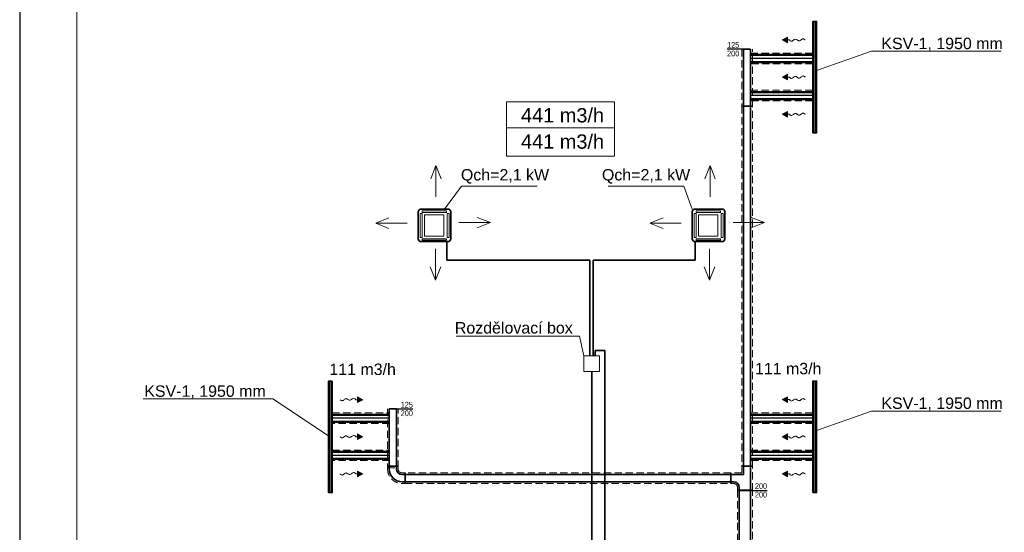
# Model space of a CAD drawing. Header units: millimetres. Extents: x 879679 to 2307614, y -211319 to 627407.
# Tile 18 of 36: x 1056267 to 1073514, y -151148 to -142172. Entities that reach past the tile are written whole.
import ezdxf
from ezdxf.enums import TextEntityAlignment as Align

# ---------------------------------------------------------------- set-up
doc = ezdxf.new("R2010")
doc.units = ezdxf.units.MM
doc.header["$LTSCALE"] = 10
doc.linetypes.add('DASHED', pattern=[19.05, 12.7, -6.35])
doc.layers.add('AA_FORMÁTY NETISK', color=40, linetype='Continuous', plot=False)
for name, color, linetype, lineweight in [('AA_FORMÁTY TISK', 7, 'Continuous', 15), ('Kóty_obecně', 7, 'Continuous', 25), ('Standard', 7, 'Continuous', 25), ('VZT-komponenty', 30, 'Continuous', 35), ('VZT-potrubi', 30, 'Continuous', 35), ('VZT-potrubi_flexo_obrys', 20, 'Continuous', 50), ('VZT-Potrubi_izolace1', 7, 'DASHED', 18), ('VZT-sipky', 50, 'Continuous', 15)]:
    doc.layers.add(name, color=color, linetype=linetype, lineweight=lineweight)
doc.layers.add('VZT-potrubi-popis', color=7, linetype='Continuous')
doc.styles.add('Arial_CE', font='arial.ttf')
doc.styles.get("Standard").update_dxf_attribs({"font": 'ic-simplex.shx', "width": 0.8})
doc.linetypes.add('KOLEJE', pattern='A,3.81,[130,ltypeshp.shx,S=6.35,R=0,X=0,Y=0],3.81', length=7.62)

# ---------------------------------------------------------------- blocks, each defined once
blk = doc.blocks.new('KOMPLEXNÍ OBJEKT_14')
at = {"layer": 'Standard', "color": 0, "linetype": 'Continuous', "lineweight": 35}
for p, q in [((-98220686, -465500544), (-98220686, -465500074)), ((-98220636, -465500024), (-98220166, -465500024)), ((-98220116, -465500074), (-98220116, -465500544)), ((-98220166, -465500594), (-98220636, -465500594))]:
    blk.add_line(p, q, dxfattribs=at)
at = {"layer": 'Standard', "color": 0, "linetype": 'Continuous', "lineweight": 13}
for points in [[(-98220655, -465500104), (-98220620, -465500104), (-98220620, -465500521), (-98220655, -465500521), (-98220655, -465500104)], [(-98220617, -465500055), (-98220617, -465500083), (-98220190, -465500083), (-98220190, -465500055), (-98220617, -465500055)], [(-98220575, -465500122), (-98220240, -465500122), (-98220240, -465500496), (-98220575, -465500496), (-98220575, -465500122)], [(-98220147, -465500104), (-98220182, -465500104), (-98220182, -465500521), (-98220147, -465500521), (-98220147, -465500104)], [(-98220617, -465500569), (-98220617, -465500542), (-98220190, -465500542), (-98220190, -465500569), (-98220617, -465500569)]]:
    blk.add_lwpolyline(points, close=True, dxfattribs=at)
at = {"layer": 'Standard', "color": 0, "linetype": 'Continuous', "lineweight": 35}
for centre, start, end in [((-98220636, -465500074), 90, 180), ((-98220166, -465500074), 0, 90), ((-98220636, -465500544), 180, 270), ((-98220166, -465500544), 270, 0)]:
    blk.add_arc(centre, 50, start, end, dxfattribs=at)
blk = doc.blocks.new('*U232', base_point=(28, -713))
at = {"linetype": 'ByBlock'}
blk.add_hatch(color=0, dxfattribs=at).paths.add_polyline_path([(791, -713), (614, -619), (614, -808)])
at = {"color": 0, "linetype": 'ByBlock', "lineweight": -2}
for p, q in [((791, -713), (614, -619)), ((614, -619), (614, -808)), ((551, -713), (614, -713)), ((791, -713), (614, -808))]:
    blk.add_line(p, q, dxfattribs=at)
blk.add_lwpolyline([(551, -713), (527, -744), (503, -758), (479, -760), (455, -751), (432, -737), (410, -721), (388, -706), (367, -696), (348, -693), (329, -696), (311, -705), (293, -716), (276, -728), (260, -738), (243, -746), (227, -749), (211, -746), (195, -738), (179, -727), (162, -713), (146, -700), (130, -689), (114, -681), (98, -678), (81, -681), (65, -689), (49, -699), (32, -711), (28, -713)], dxfattribs=at)
blk = doc.blocks.new('*U297', base_point=(0, 200))
at = {"color": 0, "linetype": 'ByBlock', "lineweight": -2}
for p, q in [((0, 200), (0, 230)), ((4475, 200), (0, 200)), ((0, 200), (0, 0)), ((4475, 200), (4475, 230)), ((4475, 0), (4475, 200)), ((0, 0), (0, -30)), ((0, 0), (4475, 0)), ((4475, 0), (4475, -30))]:
    blk.add_line(p, q, dxfattribs=at)
blk = doc.blocks.new('*U464', base_point=(5704.601, 62.5))
at = {"color": 0, "linetype": 'ByBlock', "lineweight": -2}
for p, q in [((0, 125), (0, 155)), ((5704.601, 125), (0, 125)), ((0, 125), (0, 0)), ((0, 0), (0, -30)), ((0, 0), (5704.601, 0)), ((5704.601, 125), (5704.601, 155)), ((5704.601, 0), (5704.601, 125)), ((5704.601, 0), (5704.601, -30))]:
    blk.add_line(p, q, dxfattribs=at)
blk = doc.blocks.new('*U296', base_point=(-100, 212))
at = {"color": 0, "linetype": 'ByBlock', "lineweight": -2}
for p, q in [((-125, 425), (-155, 425)), ((-125, 275), (-125, 425)), ((-125, 425), (-125, 425)), ((-125, 425), (0, 425)), ((0, 425), (0, 425)), ((0, 425), (0, 0)), ((0, 425), (30, 425)), ((-350, 275), (-350, 305)), ((-350, 150), (-350, 275)), ((-350, 275), (-200, 275)), ((-350, 275), (-350, 275)), ((-200, 275), (-125, 275)), ((-300, 150), (-350, 150)), ((-350, 150), (-350, 120)), ((-350, 150), (-350, 150)), ((-200, 0), (-230, 0)), ((-200, 50), (-200, 0)), ((-200, 0), (-200, 0)), ((-200, 0), (0, 0)), ((0, 0), (0, 0)), ((0, 0), (30, 0))]:
    blk.add_line(p, q, dxfattribs=at)
blk.add_arc((-300, 50), 100, 0, 90, dxfattribs=at)
blk = doc.blocks.new('*U295', base_point=(6300, 0))
at = {"color": 0, "linetype": 'ByBlock', "lineweight": -2}
for p, q in [((0, 125), (0, 155)), ((6300, 125), (0, 125)), ((0, 125), (0, 0)), ((0, 0), (0, -30)), ((0, 0), (6300, 0)), ((6300, 125), (6300, 155)), ((6300, 0), (6300, 125)), ((6300, 0), (6300, -30))]:
    blk.add_line(p, q, dxfattribs=at)
blk = doc.blocks.new('*U294', base_point=(1000, 125))
at = {"color": 0, "linetype": 'ByBlock', "lineweight": -2}
for p, q in [((0, 125), (0, 155)), ((1000, 125), (0, 125)), ((0, 125), (0, 0)), ((0, 0), (1000, 0)), ((0, 0), (0, -30)), ((1000, 0), (1000, 125))]:
    blk.add_line(p, q, dxfattribs=at)
blk = doc.blocks.new('*U493')
at = {"color": 0, "linetype": 'ByBlock', "lineweight": -2}
for p, q in [((0, 125), (1089.49, 125)), ((0, 125), (0, 0)), ((1089.49, 0), (0, 0)), ((1089.49, 125), (1089.49, 0))]:
    blk.add_line(p, q, dxfattribs=at)
at = {"color": 2, "linetype": 'KOLEJE', "lineweight": 25}
blk.add_line((0, 62.5), (1089.49, 62.5), dxfattribs=at)
blk = doc.blocks.new('*U494', base_point=(998.93, 125))
at = {"color": 0, "linetype": 'ByBlock', "lineweight": -2}
for p, q in [((0, 125), (998.93, 125)), ((0, 125), (0, 0)), ((998.93, 0), (0, 0)), ((998.93, 125), (998.93, 0))]:
    blk.add_line(p, q, dxfattribs=at)
at = {"color": 2, "linetype": 'KOLEJE', "lineweight": 25}
blk.add_line((0, 62.5), (998.93, 62.5), dxfattribs=at)
blk = doc.blocks.new('*U292', base_point=(1000, 0))
at = {"color": 0, "linetype": 'ByBlock', "lineweight": -2}
for p, q in [((0, 125), (0, 155)), ((1000, 125), (0, 125)), ((0, 125), (0, 0)), ((0, 0), (1000, 0)), ((0, 0), (0, -30)), ((1000, 0), (1000, 125))]:
    blk.add_line(p, q, dxfattribs=at)
blk = doc.blocks.new('*U293', base_point=(100, 100))
at = {"color": 0, "linetype": 'ByBlock', "lineweight": -2}
for p, q in [((-50, 225), (-50, 255)), ((0, 225), (-50, 225)), ((-50, 100), (-50, 225)), ((0, 100), (-50, 100)), ((-50, 100), (-50, 70)), ((100, 0), (100, -50)), ((225, 0), (225, -50)), ((70, -50), (255, -50)), ((100, -50), (225, -50))]:
    blk.add_line(p, q, dxfattribs=at)
for radius in [225, 100]:
    blk.add_arc((0, 0), radius, 0, 90, dxfattribs=at)

msp = doc.modelspace()

# ---------------------------------------------------------------- linework, layer by layer
at = {"layer": 'AA_FORMÁTY NETISK'}
msp.add_lwpolyline([(1056266.8, -112281), (1056266.8, -196381), (1098266.8, -196381), (1098266.8, -112281)], close=True, dxfattribs=at)
at = {"layer": 'AA_FORMÁTY TISK'}
msp.add_lwpolyline([(1057266.8, -113281), (1057266.8, -195381), (1097266.8, -195381), (1097266.8, -113281)], close=True, dxfattribs=at)
at = {"layer": 'Standard', "color": 0, "linetype": 'Continuous', "lineweight": 13, "ltscale": 1000}
for p, q in [((1071186.3, -142725.8), (1070226.2, -143064.2)), ((1071186.3, -142725.8), (1073456.9, -142725.8)), ((1064796.4, -144066.4), (1066685.1, -144066.4)), ((1063558.9, -144726.2, 3750), (1063466.8, -144957.8, 3750)), ((1063558.9, -145276.2, 3750), (1063558.9, -144726.2, 3750)), ((1063558.9, -144726.2, 3750), (1063651, -144957.8, 3750)), ((1068358.9, -144726.2, 3750), (1068266.8, -144957.8, 3750)), ((1068358.9, -145276.2, 3750), (1068358.9, -144726.2, 3750)), ((1068358.9, -144726.2, 3750), (1068451, -144957.8, 3750)), ((1064005.1, -145086.4, 3750), (1063709.8, -145489, 3750)), ((1064005.1, -145086.4, 3750), (1065329.2, -145086.4, 3750)), ((1066574.9, -145086.4, 3750), (1067899.1, -145086.4, 3750)), ((1067899.1, -145086.4, 3750), (1068048.7, -145489, 3750)), ((1062503.8, -145734.5, 3750), (1062735.4, -145642.4, 3750)), ((1063053.8, -145734.5, 3750), (1062503.8, -145734.5, 3750)), ((1062503.8, -145734.5, 3750), (1062735.4, -145826.6, 3750)), ((1063961.7, -145725.9, 3750), (1064511.7, -145725.9, 3750)), ((1064511.7, -145725.9, 3750), (1064280.1, -145633.7, 3750)), ((1064511.7, -145725.9, 3750), (1064280.1, -145818, 3750)), ((1067303.8, -145734.5, 3750), (1067535.4, -145642.4, 3750)), ((1067853.8, -145734.5, 3750), (1067303.8, -145734.5, 3750)), ((1067303.8, -145734.5, 3750), (1067535.4, -145826.6, 3750)), ((1068761.7, -145725.9, 3750), (1069311.7, -145725.9, 3750)), ((1069311.7, -145725.9, 3750), (1069080.1, -145633.7, 3750)), ((1069311.7, -145725.9, 3750), (1069080.1, -145818, 3750)), ((1063550.3, -146184.1, 3750), (1063550.3, -146734.1, 3750)), ((1068350.3, -146184.1, 3750), (1068350.3, -146734.1, 3750)), ((1063550.3, -146734.1, 3750), (1063458.1, -146502.5, 3750)), ((1063550.3, -146734.1, 3750), (1063642.4, -146502.5, 3750)), ((1068350.3, -146734.1, 3750), (1068258.1, -146502.5, 3750)), ((1068350.3, -146734.1, 3750), (1068442.4, -146502.5, 3750)), ((1063913.3, -147715.3), (1066069.9, -147715.3)), ((1066069.9, -147715.3), (1066149.3, -148059.8)), ((1058427.8, -148813.7), (1060698.5, -148813.7)), ((1061676.2, -149459.9), (1060698.5, -148813.7)), ((1071186.3, -149025.8), (1070226.2, -149364.2)), ((1071186.3, -149025.8), (1073456.9, -149025.8))]:
    msp.add_line(p, q, dxfattribs=at)
at = {"layer": 'Standard', "color": 6, "linetype": 'Continuous', "lineweight": 35, "ltscale": 1000}
for p, q in [((1068098.7, -146059, 3750), (1068098.7, -146381.9, 3750)), ((1063748.3, -146381.9, 3750), (1066255.6, -146381.9, 3750)), ((1066255.6, -146381.9), (1066255.6, -148059.8)), ((1066311.3, -146381.9, 3750), (1068098.7, -146381.9, 3750)), ((1066311.3, -146381.9), (1066311.3, -148059.8)), ((1066349.2, -147964.4), (1066349.2, -148059.8)), ((1066349.2, -147964.4), (1066513.9, -147964.4)), ((1066513.9, -155206.1), (1066513.9, -147964.4)), ((1066287.2, -148335.5), (1066287.2, -161040.1))]:
    msp.add_line(p, q, dxfattribs=at)
at = {"layer": 'Standard', "color": 0, "linetype": 'Continuous', "lineweight": 13}
msp.add_lwpolyline([(1064796.4, -143608), (1066685.1, -143608), (1066685.1, -144563.4), (1064796.4, -144563.4), (1064796.4, -143608)], close=True, dxfattribs=at)
at = {"layer": 'Standard', "color": 6, "linetype": 'Continuous', "lineweight": 35, "ltscale": 1000, "elevation": 3750}
msp.add_lwpolyline([(1063748.3, -146059), (1063748.3, -146381.9)], dxfattribs=at)
at = {"layer": 'Standard', "color": 6, "linetype": 'Continuous', "lineweight": 13}
msp.add_lwpolyline([(1066149.3, -148059.8), (1066425.1, -148059.8), (1066425.1, -148335.5), (1066149.3, -148335.5), (1066149.3, -148059.8)], close=True, dxfattribs=at)
at = {"layer": 'VZT-komponenty', "color": 170}
for points in [[(1070160.2, -144151.5), (1070160.2, -142201.5), (1070226.2, -142201.5), (1070226.2, -144151.5)], [(1070209.7, -144151.5), (1070209.7, -142201.5), (1070176.7, -142201.5), (1070176.7, -144151.5)], [(1061742.2, -148501.5), (1061742.2, -150451.5), (1061676.2, -150451.5), (1061676.2, -148501.5)], [(1061692.7, -148501.5), (1061692.7, -150451.5), (1061725.7, -150451.5), (1061725.7, -148501.5)], [(1070160.2, -150451.5), (1070160.2, -148501.5), (1070226.2, -148501.5), (1070226.2, -150451.5)], [(1070209.7, -150451.5), (1070209.7, -148501.5), (1070176.7, -148501.5), (1070176.7, -150451.5)]]:
    msp.add_lwpolyline(points, close=True, dxfattribs=at)
at = {"layer": 'VZT-potrubi-popis', "color": 2}
for p, q in [((1068945.7, -142689), (1068657.7, -142689)), ((1062866.1, -148989), (1063154.1, -148989)), ((1069070.7, -150414), (1069358.7, -150414))]:
    msp.add_line(p, q, dxfattribs=at)
at = {"layer": 'VZT-potrubi_flexo_obrys', "color": 170}
for points in [[(1070160.2, -142789), (1069070.7, -142789)], [(1070160.2, -142789), (1069070.7, -142789)], [(1070160.2, -142914), (1069070.7, -142914)], [(1070160.2, -142914), (1069070.7, -142914)], [(1070160.2, -143439), (1069070.7, -143439)], [(1070160.2, -143439), (1069070.7, -143439)], [(1070160.2, -143564), (1069070.7, -143564)], [(1070160.2, -143564), (1069070.7, -143564)], [(1061742.2, -149089), (1062741.1, -149089)], [(1070160.2, -149089), (1069070.7, -149089)], [(1070160.2, -149089), (1069070.7, -149089)], [(1061742.2, -149214), (1062741.1, -149214)], [(1070160.2, -149214), (1069070.7, -149214)], [(1070160.2, -149214), (1069070.7, -149214)], [(1061742.2, -149739), (1062741.1, -149739)], [(1061742.2, -149739), (1062741.1, -149739)], [(1061742.2, -149864), (1062741.1, -149864)], [(1061742.2, -149864), (1062741.1, -149864)], [(1070160.2, -149739), (1069070.7, -149739)], [(1070160.2, -149739), (1069070.7, -149739)], [(1070160.2, -149864), (1069070.7, -149864)], [(1070160.2, -149864), (1069070.7, -149864)]]:
    msp.add_lwpolyline(points, dxfattribs=at)
at = {"layer": 'VZT-Potrubi_izolace1'}
for points in [[(1068915.7, -142689), (1068915.7, -143689), (1068915.7, -149989), (1068915.7, -150109), (1068720.7, -150109), (1063016.1, -150109)], [(1069070.7, -142759), (1070160.2, -142759)], [(1070160.2, -142944), (1069070.7, -142944)], [(1069070.7, -143409), (1070160.2, -143409)], [(1070160.2, -143594), (1069070.7, -143594)], [(1062711.1, -148989), (1062711.1, -150019), (1062896.1, -150019), (1062896.1, -148989)], [(1061742.2, -149059), (1062741.1, -149059)], [(1069070.7, -149059), (1070160.2, -149059)], [(1062741.1, -149244), (1061742.2, -149244)], [(1070160.2, -149244), (1069070.7, -149244)], [(1061742.2, -149709), (1062741.1, -149709)], [(1069070.7, -149709), (1070160.2, -149709)], [(1062741.1, -149894), (1061742.2, -149894)], [(1070160.2, -149894), (1069070.7, -149894)]]:
    msp.add_lwpolyline(points, dxfattribs=at)
for points in [[(1086905, -166945), (1086905, -166899.6), (1087030, -166499.6), (1087030, -166445), (1087030, -165445), (1087030, -165390.4), (1086905, -164990.4), (1086905, -164945), (1086905, -163536.5), (1086905, -163486.5, 0.4142136), (1086525, -163106.5), (1086475, -163106.5), (1069220.7, -163106.5), (1069170.7, -163106.5, -0.4142136), (1069100.7, -163036.5), (1069100.7, -162986.5), (1069100.7, -155289), (1069100.7, -154889), (1069100.7, -150414), (1069100.7, -149989), (1069100.7, -143689), (1069100.7, -142689)], [(1062711.1, -149989), (1062711.1, -150039, 0.4142136), (1062966.1, -150294), (1063016.1, -150294)], [(1063016.1, -150109), (1062966.1, -150109, -0.4142136), (1062896.1, -150039), (1062896.1, -149989)], [(1063016.1, -150294), (1068720.7, -150294), (1068770.7, -150294, -0.4142136), (1068840.7, -150364), (1068840.7, -150414), (1068840.7, -154889), (1068840.7, -154936.5), (1068790.7, -155236.5), (1068790.7, -155289), (1068790.7, -162986.5), (1068790.7, -163036.5, 0.4142136), (1069170.7, -163416.5), (1069220.7, -163416.5), (1086475, -163416.5)]]:
    msp.add_lwpolyline(points, format="xyb", dxfattribs=at)

# ---------------------------------------------------------------- block references
at = {"layer": 'Standard', "color": 0, "linetype": 'Continuous', "lineweight": 13}
for p in [(99283934.8, 465354535.3, 3750), (99288734.8, 465354535.3, 3750)]:
    msp.add_blockref('KOMPLEXNÍ OBJEKT_14', p, dxfattribs=at)
at = {"layer": 'VZT-potrubi', "color": 170}
for name, p, rotation in [('*U294', (1068945.7, -142689), 89.99999999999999), ('*U493', (1070160.2, -142789), 180), ('*U493', (1070160.2, -143439), 180), ('*U295', (1069070.7, -143689), 90), ('*U292', (1062866.1, -148989), 89.99999999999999), ('*U494', (1061742.2, -149214), 180), ('*U493', (1070160.2, -149089), 180), ('*U494', (1061742.2, -149864), 180), ('*U493', (1070160.2, -149739), 180), ('*U293', (1062866.1, -150139), 180), ('*U464', (1063016.1, -150201.5), 180), ('*U297', (1068870.7, -154889), 90)]:
    msp.add_blockref(name, p, dxfattribs=dict(at, rotation=rotation))
msp.add_blockref('*U296', (1068970.7, -150201.5), dxfattribs=at)
at = {"layer": 'VZT-sipky', "xscale": -0.5259889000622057, "yscale": 0.5259889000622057, "zscale": 0.5259889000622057}
for p, rotation in [((1070024.5, -142525.4), 359.9999999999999), ((1070024.5, -143176.5), 359.9999999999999), ((1070024.5, -143826.5), 359.9999999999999), ((1061878, -148826.5), 180), ((1070024.5, -148825.4), 359.9999999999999), ((1061878, -149476.5), 180), ((1070024.5, -149476.5), 359.9999999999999), ((1061878, -150127.5), 180), ((1070024.5, -150126.5), 359.9999999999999)]:
    msp.add_blockref('*U232', p, dxfattribs=dict(at, rotation=rotation))

# ---------------------------------------------------------------- texts
at = {"layer": 'Kóty_obecně', "color": 0, "linetype": 'Continuous', "lineweight": 13, "style": 'Arial_CE'}
for s, insert, char_height, width, attachment_point in [('KSV-1, 1950 mm\\P', (1071360.1, -142487.9), 200, 4000, 1), ('{\\C7;441 m3/h}\\P', (1065047.2, -143974.7), 250, 1783.333, 7), ('{\\C7;441 m3/h}\\P', (1065047.2, -144434.7), 250, 1783.333, 7), ('{\\fArial CE|i0|b0;\\H200.000000;\\W1.000000;\\C7;Qch=2,1 kW}\\P', (1064767.7, -144788.1, 3750), 200, 1646.667, 2), ('{\\fArial CE|i0|b0;\\H200.000000;\\W1.000000;\\C7;Qch=2,1 kW}\\P', (1067238.1, -144788.1, 3750), 200, 1646.667, 2), ('{\\fArial CE|i0|b0;\\H200.000000;\\W1.000000;\\C7;Rozdělovací box}\\P', (1064921.9, -147467.8), 200, 2176.667, 2), ('{\\C7;111 m3/h}\\P', (1061691.5, -148396.4), 200, 1270, 7), ('{\\C7;111 m3/h}\\P', (1069146.5, -148384.5), 200, 1270, 7), ('KSV-1, 1950 mm\\P', (1058449.3, -148575.8), 200, 4000, 1), ('KSV-1, 1950 mm\\P', (1071360.1, -148787.9), 200, 4000, 1)]:
    msp.add_mtext(s, dxfattribs=dict(at, insert=insert, char_height=char_height, width=width, attachment_point=attachment_point))
at = {"layer": 'VZT-potrubi-popis', "color": 3, "width": 0.8}
msp.add_text('125', height=100, dxfattribs=at).set_placement((1068657.7, -142664))
msp.add_text('200', height=100, dxfattribs=at).set_placement((1068657.7, -142714), align=Align.TOP_LEFT)
for p in [(1063154.1, -149014), (1069358.7, -150439)]:
    msp.add_text('200', height=100, dxfattribs=at).set_placement(p, align=Align.TOP_RIGHT)
for s, p in [('125', (1063154.1, -148964)), ('200', (1069358.7, -150389))]:
    msp.add_text(s, height=100, dxfattribs=at).set_placement(p, align=Align.RIGHT)

doc.saveas('drawing.dxf')
